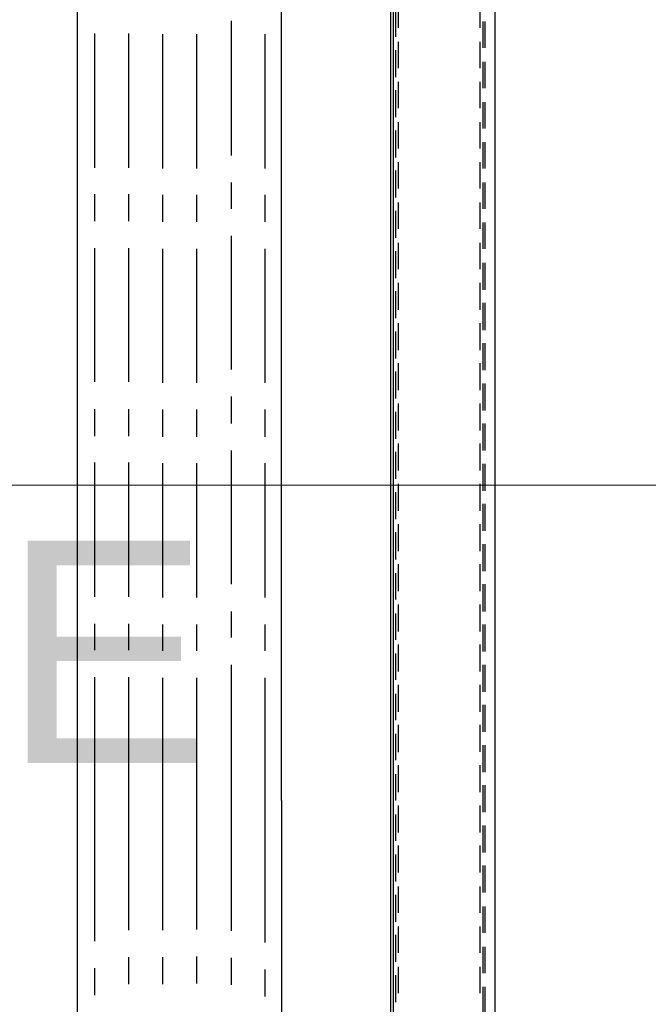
# Model space of a CAD drawing. Header units: millimetres. Extents: x -1435 to 74790, y -2508 to 13830.
# Tile 69 of 95: x 15491 to 15774, y 7486 to 7929. Entities that reach past the tile are written whole.
import ezdxf
from ezdxf.enums import TextEntityAlignment as Align

# ---------------------------------------------------------------- set-up
doc = ezdxf.new("R2010")
doc.units = ezdxf.units.MM
for name, color, linetype, lineweight, true_color in [('A-CEILING-01', 7, 'Continuous', 5, 0xd56ca8), ('A-CEILING-05', 7, 'Continuous', 5, 0x139b48), ('ACMV-RA-DUCT', 1, 'Continuous', 20, 0xff0000), ('M-MEP-ELLG-LIGHT', 5, 'Continuous', 15, 0x0000ff)]:
    doc.layers.add(name, color=color, linetype=linetype, lineweight=lineweight, true_color=true_color)
doc.layers.add('A-LIGHT', color=1, linetype='Continuous', lineweight=5)
doc.layers.add('ACMV-EQP-CHW', color=30, linetype='Continuous', true_color=0xff7f00)
doc.layers.add('RCP LAYOUT', color=9, linetype='Continuous', true_color=0x808080)
doc.layers.add('ACMV-SA-DUCT-TAG', color=7, linetype='Continuous')
doc.styles.add('Romans', font='Romans.shx')
doc.styles.get("Standard").update_dxf_attribs({"font": 'arial.ttf'})
doc.dimstyles.new('100_Romans_Dot', dxfattribs={"dimtxt": 100, "dimasz": 100, "dimexe": 50, "dimexo": 50, "dimgap": 50, "dimtad": 1, "dimdec": 0, "dimzin": 0, "dimdsep": 46, "dimtxsty": 'Romans', "dimblk": 'DOT', "dimcen": 0.09, "dimclrd": 256, "dimclre": 256, "dimadec": 0, "dimazin": 0, "dimtfac": 1, "dimtdec": 0, "dimtofl": 0, "dimtmove": 0, "dimatfit": 3, "dimldrblk": 'DOT', "dimfxl": 1, "dimtolj": 1, "dimtzin": 0, "dimarcsym": 0})

# ---------------------------------------------------------------- blocks, each defined once
blk = doc.blocks.new('LIGHT-600X600MM')
blk.add_attdef('E', text='', height=100).set_placement((400, 250), align=Align.MIDDLE_CENTER)
blk = doc.blocks.new('A$C98a85b24')
at = {"layer": 'M-MEP-ELLG-LIGHT', "color": 8, "true_color": 0x808080}
ref = blk.add_blockref('LIGHT-600X600MM', (10939.99, 7419.99), dxfattribs=at)
ref.add_attrib('E', 'E', dxfattribs={"layer": '0', "color": 0, "height": 100}).set_placement((11339.99, 7644.99), align=Align.MIDDLE_CENTER)
blk = doc.blocks.new('A$C256bf26b')
at = {"layer": 'A-CEILING-01', "true_color": 0x808080}
h = blk.add_hatch(dxfattribs=at)
h.set_pattern_fill('ANSI37', color=8, scale=2000)
h.set_pattern_definition([(45, (0, 0), (-176.7767, 176.7767), []), (135, (0, 0), (-176.7767, -176.7767), [])])
edge = h.paths.add_edge_path()
edge.add_line((17350, 13380), (12020, 13380))
edge.add_line((12020, 13380), (12020, 13280))
edge.add_line((12020, 13280), (11820, 13280))
edge.add_line((11820, 13280), (11820, 13380))
edge.add_line((11820, 13380), (6090, 13380))
edge.add_line((6090, 13380), (6090, 13280))
edge.add_line((6090, 13280), (5890, 13280))
edge.add_line((5890, 13280), (5890, 13380))
edge.add_line((5890, 13380), (350, 13380))
edge.add_line((350, 13380), (200, 13380))
edge.add_line((200, 13380), (200, 4520))
edge.add_line((200, 4520), (650, 4520))
edge.add_line((650, 4520), (650, 4220))
edge.add_line((650, 4220), (200, 4220))
edge.add_line((200, 4220), (200, 3270))
edge.add_line((200, 3270), (3945, 3270))
edge.add_line((3945, 3270), (3945, 3920))
edge.add_line((3945, 3920), (6135, 3920))
edge.add_line((6135, 3920), (6135, 3270))
edge.add_line((6135, 3270), (9805, 3270))
edge.add_line((9805, 3270), (9805, 3070))
edge.add_line((9805, 3070), (10125.7, 3070))
edge.add_line((10125.7, 3070), (10125.7, 3423))
edge.add_line((10125.7, 3423), (11242.06, 4539.36))
edge.add_line((11242.06, 4539.36), (10770.13, 5011.3))
edge.add_line((10770.13, 5011.3), (11904.42, 6145.58))
edge.add_line((11904.42, 6145.58), (14298.83, 8540))
edge.add_line((14298.83, 8540), (14450, 8540))
edge.add_line((14450, 8540), (14450, 9620))
edge.add_line((14450, 9620), (14450, 12330))
edge.add_arc((15200, 12330), 750, 90, 180, ccw=False)
edge.add_line((15200, 13080), (17350, 13080))
edge.add_line((17350, 13080), (17350, 13380))
h.paths.add_polyline_path([(5890.13, 11294.23), (6090.12, 11294.23), (6090.12, 11094.22), (5890.13, 11094.22)], flags=16)
h.paths.add_polyline_path([(5890.13, 9330), (6090.12, 9330), (6090.12, 9129.99), (5890.13, 9129.99)], flags=16)
h.paths.add_polyline_path([(5890, 8418.41), (6090, 8418.41), (6090, 8218.41), (5890, 8218.41)], flags=16)
h.paths.add_polyline_path([(5890, 6030), (6090, 6030), (6090, 5829.99), (5890, 5829.99)], flags=16)
h.paths.add_polyline_path([(11820, 8418.41), (12020, 8418.41), (12020, 8218.41), (11820, 8218.41)], flags=16)
h.paths.add_polyline_path([(11820, 9330), (12020, 9330), (12020, 9129.99), (11820, 9129.99)], flags=16)
h.paths.add_polyline_path([(11820.13, 11294.23), (12020.12, 11294.23), (12020.12, 11094.22), (11820.13, 11094.22)], flags=16)
at = {"layer": 'A-CEILING-05', "color": 8, "linetype": 'Continuous', "true_color": 0x808080}
blk.add_line((14590, 7720), (17230, 7720), dxfattribs=at)
at = {"layer": 'A-LIGHT', "color": 8, "true_color": 0x808080}
blk.add_blockref('A$C98a85b24', (4190, 0), dxfattribs=at)
blk = doc.blocks.new('AHU-5 TR-CARRIER')
at = {"layer": 'ACMV-EQP-CHW'}
for points in [[(0, 707.22), (37.74, 707.22), (37.74, 749.01), (38.67, 749.01), (38.67, 706.29), (1169.82, 706.29)], [(1169.82, 752.13), (30.88, 752.13), (30.88, 706.28)], [(488.33, 745.26), (500.17, 745.26)], [(497.37, 747.45), (509.22, 747.45)], [(497.37, 746.51), (509.22, 746.51)], [(506.42, 745.26), (518.27, 745.26)], [(515.46, 747.45), (527.3, 747.45)], [(515.46, 746.51), (527.3, 746.51)], [(524.49, 745.26), (536.34, 745.26)], [(533.54, 747.45), (545.39, 747.45)], [(533.54, 746.51), (545.39, 746.51)], [(542.59, 745.26), (554.44, 745.26)], [(551.62, 747.45), (563.47, 747.45)], [(551.62, 746.51), (563.47, 746.51)], [(560.66, 745.26), (572.52, 745.26)], [(569.71, 747.45), (581.55, 747.45)], [(569.71, 746.51), (581.55, 746.51)], [(578.75, 745.26), (590.61, 745.26)], [(587.8, 747.45), (599.66, 747.45)], [(587.8, 746.51), (599.66, 746.51)], [(596.85, 745.26), (608.69, 745.26)], [(605.88, 747.45), (618.04, 747.45)], [(605.88, 746.51), (618.04, 746.51)], [(614.93, 745.26), (627.09, 745.26)], [(623.97, 747.45), (636.14, 747.45)], [(623.97, 746.51), (636.14, 746.51)], [(633.01, 745.26), (645.17, 745.26)], [(642.06, 747.45), (654.21, 747.45)], [(642.06, 746.51), (654.21, 746.51)], [(651.1, 745.26), (663.27, 745.26)], [(660.14, 747.45), (672.31, 747.45)], [(660.14, 746.51), (672.31, 746.51)], [(669.19, 745.26), (681.35, 745.26)], [(678.23, 747.45), (690.39, 747.45)], [(678.23, 746.51), (690.39, 746.51)], [(687.27, 745.26), (699.43, 745.26)], [(696.32, 747.45), (708.48, 747.45)], [(696.32, 746.51), (708.48, 746.51)], [(705.35, 745.26), (717.52, 745.26)], [(714.4, 747.45), (726.56, 747.45)], [(714.4, 746.51), (726.56, 746.51)], [(723.45, 745.26), (735.6, 745.26)], [(732.49, 747.45), (744.65, 747.45)], [(732.49, 746.51), (744.65, 746.51)], [(741.53, 745.26), (753.68, 745.26)], [(750.57, 747.45), (762.74, 747.45)], [(750.57, 746.51), (762.74, 746.51)], [(759.61, 745.26), (771.78, 745.26)], [(768.66, 747.45), (780.82, 747.45)], [(768.66, 746.51), (780.82, 746.51)], [(777.71, 745.26), (789.86, 745.26)], [(786.74, 747.45), (798.91, 747.45)], [(786.74, 746.51), (798.91, 746.51)], [(795.79, 745.26), (807.95, 745.26)], [(804.83, 747.45), (817, 747.45)], [(804.83, 746.51), (817, 746.51)], [(813.87, 745.26), (826.03, 745.26)], [(822.91, 747.45), (835.08, 747.45)], [(822.91, 746.51), (835.08, 746.51)], [(831.96, 745.26), (844.12, 745.26)], [(841.01, 747.45), (853.17, 747.45)], [(841.01, 746.51), (853.17, 746.51)], [(850.05, 745.26), (862.22, 745.26)], [(859.09, 747.45), (871.25, 747.45)], [(859.09, 746.51), (871.25, 746.51)], [(868.13, 745.26), (880.29, 745.26)], [(877.18, 747.45), (889.34, 747.45)], [(877.18, 746.51), (889.34, 746.51)], [(886.53, 745.26), (898.38, 745.26)], [(895.57, 747.45), (907.42, 747.45)], [(895.57, 746.51), (907.42, 746.51)], [(904.61, 745.26), (916.46, 745.26)], [(913.65, 747.45), (925.5, 747.45)], [(913.65, 746.51), (925.5, 746.51)], [(922.7, 745.26), (934.54, 745.26)], [(931.74, 747.45), (943.59, 747.45)], [(931.74, 746.51), (943.59, 746.51)], [(15.29, 705.04), (1185.41, 705.04)], [(488.33, 708.47), (500.17, 708.47)], [(492.06, 707.22), (504.24, 707.22)], [(506.42, 708.47), (518.27, 708.47)], [(510.16, 707.22), (522.31, 707.22)], [(524.49, 708.47), (536.34, 708.47)], [(528.24, 707.22), (540.39, 707.22)], [(542.59, 708.47), (554.44, 708.47)], [(546.31, 707.22), (558.48, 707.22)], [(560.66, 708.47), (572.51, 708.47)], [(564.41, 707.22), (576.57, 707.22)], [(578.75, 708.47), (590.61, 708.47)], [(582.5, 707.22), (594.66, 707.22)], [(596.84, 708.47), (608.69, 708.47)], [(600.59, 707.22), (612.75, 707.22)], [(614.93, 708.47), (627.09, 708.47)], [(618.67, 707.22), (630.83, 707.22)], [(633.01, 708.47), (645.17, 708.47)], [(636.76, 707.22), (648.92, 707.22)], [(651.1, 708.47), (663.26, 708.47)], [(654.84, 707.22), (667, 707.22)], [(669.19, 708.47), (681.35, 708.47)], [(672.93, 707.22), (685.08, 707.22)], [(687.27, 708.47), (699.43, 708.47)], [(691.01, 707.22), (703.18, 707.22)], [(705.35, 708.47), (717.52, 708.47)], [(709.11, 707.22), (721.26, 707.22)], [(723.45, 708.47), (735.6, 708.47)], [(727.18, 707.22), (739.35, 707.22)], [(741.53, 708.47), (753.69, 708.47)], [(745.58, 707.22), (757.44, 707.22)], [(759.61, 708.47), (771.78, 708.47)], [(763.67, 707.22), (775.52, 707.22)], [(777.71, 708.47), (789.86, 708.47)], [(781.76, 707.22), (793.6, 707.22)], [(795.79, 708.47), (807.95, 708.47)], [(799.84, 707.22), (811.7, 707.22)], [(813.87, 708.47), (826.04, 708.47)], [(817.92, 707.22), (829.78, 707.22)], [(831.96, 708.47), (844.12, 708.47)], [(836.01, 707.22), (847.86, 707.22)], [(850.05, 708.47), (862.22, 708.47)], [(854.1, 707.22), (865.95, 707.22)], [(868.13, 708.47), (880.29, 708.47)], [(872.19, 707.22), (884.34, 707.22)], [(886.53, 708.47), (898.38, 708.47)], [(890.27, 707.22), (902.44, 707.22)], [(904.61, 708.47), (916.46, 708.47)], [(908.36, 707.22), (920.51, 707.22)], [(922.7, 708.47), (934.54, 708.47)], [(926.44, 707.22), (938.6, 707.22)], [(847.86, 656.08), (239.8, 656.08), (239.8, 564.09), (847.86, 564.09)], [(847.86, 656.08), (1041.98, 656.08)], [(502.98, 648.6), (563.47, 648.6)], [(575.33, 648.6), (587.48, 648.6)], [(599.65, 648.6), (659.83, 648.6)], [(671.98, 648.6), (684.15, 648.6)], [(696, 648.6), (756.5, 648.6)], [(768.66, 648.6), (780.51, 648.6)], [(792.67, 648.6), (847.86, 648.6)], [(847.86, 648.6), (911.79, 648.6)], [(923.95, 648.6), (936.11, 648.6)], [(497.06, 633.32), (557.55, 633.32)], [(569.71, 633.32), (581.56, 633.32)], [(593.73, 633.32), (653.91, 633.32)], [(666.07, 633.32), (678.23, 633.32)], [(690.38, 633.32), (750.57, 633.32)], [(762.74, 633.32), (774.58, 633.32)], [(786.74, 633.32), (847.86, 633.32)], [(847.86, 633.32), (906.48, 633.32)], [(918.64, 633.32), (930.81, 633.32)], [(502.98, 617.73), (563.48, 617.73)], [(575.33, 617.73), (587.48, 617.73)], [(599.65, 617.73), (659.83, 617.73)], [(671.98, 617.73), (684.15, 617.73)], [(696, 617.73), (756.5, 617.73)], [(768.66, 617.73), (780.51, 617.73)], [(792.67, 617.73), (847.86, 617.73)], [(847.86, 617.73), (905.87, 617.73)], [(918.03, 617.73), (930.19, 617.73)], [(502.98, 602.45), (563.48, 602.45)], [(575.33, 602.45), (587.48, 602.45)], [(599.65, 602.45), (659.83, 602.45)], [(671.98, 602.45), (684.15, 602.45)], [(696, 602.45), (756.5, 602.45)], [(768.66, 602.45), (780.51, 602.45)], [(792.67, 602.45), (847.86, 602.45)], [(847.86, 602.45), (906.17, 602.45)], [(918.34, 602.45), (930.49, 602.45)], [(502.67, 587.17), (563.16, 587.17)], [(575.02, 587.17), (587.18, 587.17)], [(599.34, 587.17), (659.52, 587.17)], [(671.69, 587.17), (683.85, 587.17)], [(695.7, 587.17), (756.18, 587.17)], [(768.34, 587.17), (780.2, 587.17)], [(792.35, 587.17), (847.86, 587.17)], [(847.86, 587.17), (906.17, 587.17)], [(918.34, 587.17), (930.49, 587.17)], [(502.67, 571.89), (563.16, 571.89)], [(575.02, 571.89), (587.18, 571.89)], [(599.34, 571.89), (659.52, 571.89)], [(671.69, 571.89), (683.85, 571.89)], [(695.7, 571.89), (756.18, 571.89)], [(768.34, 571.89), (780.2, 571.89)], [(792.35, 571.89), (847.86, 571.89)], [(847.86, 571.89), (911.16, 571.89)], [(923.32, 571.89), (935.48, 571.89)], [(599.34, 564.09), (629.28, 564.09)], [(847.86, 564.09), (1041.98, 564.09)]]:
    blk.add_lwpolyline(points, dxfattribs=at)
blk = doc.blocks.new('_DOT')
at = {"color": 0, "linetype": 'ByBlock', "lineweight": -2}
blk.add_line((-0.5, 0), (-1, 0), dxfattribs=at)
at = {"color": 0, "linetype": 'ByBlock', "lineweight": -2, "const_width": 0.5}
blk.add_lwpolyline([(-0.25, 0, 1), (0.25, 0, 1)], format="xyb", close=True, dxfattribs=at)

msp = doc.modelspace()

# ---------------------------------------------------------------- linework, layer by layer
at = {"layer": 'ACMV-RA-DUCT'}
msp.add_lwpolyline([(15705.04, 7256.12), (15705.04, 8395.07), (16305.04, 8395.07), (16305.04, 7256.12)], close=True, dxfattribs=at)

# ---------------------------------------------------------------- block references
at = {"layer": 'ACMV-EQP-CHW', "rotation": 270}
msp.add_blockref('AHU-5 TR-CARRIER', (14952.91, 8425.95), dxfattribs=at)
at = {"layer": 'RCP LAYOUT'}
msp.add_blockref('A$C256bf26b', (0, 0), dxfattribs=at)

# ---------------------------------------------------------------- leaders
at = {"layer": 'ACMV-SA-DUCT-TAG'}
msp.add_leader([(13985.12, 7574.39), (13985.12, 7035.36), (18238.68, 7035.36)], dimstyle='100_Romans_Dot', override={"dimtad": 0}, dxfattribs=at)

doc.saveas('drawing.dxf')
